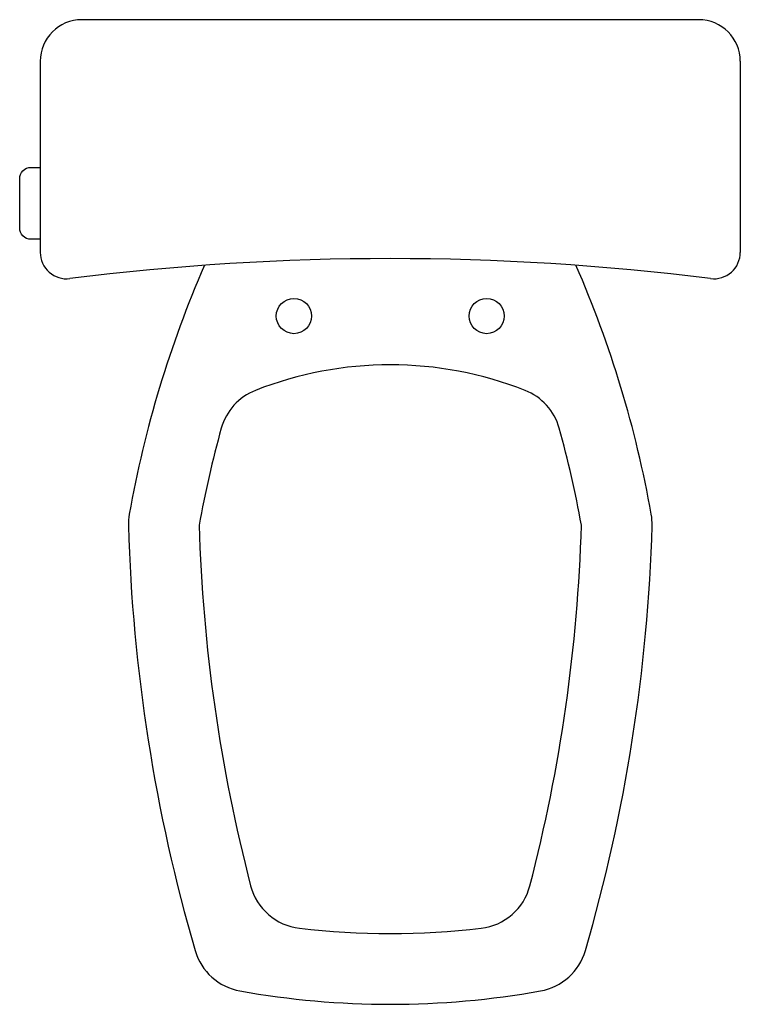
# Model space of a CAD drawing. Extents: x -0.267 to 0.252, y -0.71 to 0.
import ezdxf

# ---------------------------------------------------------------- set-up
doc = ezdxf.new("R2010")
doc.units = 0
doc.header["$MEASUREMENT"] = 0
doc.layers.add('LBA', color=1, linetype='CONTINUOUS')

msp = doc.modelspace()

# ---------------------------------------------------------------- linework, layer by layer
at = {"layer": 'LBA'}
for p, q in [((0.2225, 0), (-0.2225, 0)), ((-0.2525, -0.03), (-0.2525, -0.16779)), ((0.2525, -0.03), (0.2525, -0.16779))]:
    msp.add_line(p, q, dxfattribs=at)
for points in [[(-0.2525, -0.15832), (-0.25916, -0.15832, -0.414214), (-0.2673, -0.15017), (-0.2673, -0.11463, -0.414214), (-0.25916, -0.10648), (-0.2525, -0.10648)], [(-0.13397, -0.17712, 0.059101), (-0.18827, -0.35653, 0.051142), (-0.18889, -0.36494, 0.063717), (-0.14076, -0.67122, 0.28488), (-0.10839, -0.70035, 0.089024), (0.10839, -0.70035, 0.28488), (0.14076, -0.67122, 0.063717), (0.18889, -0.36494, 0.051142), (0.18827, -0.35653, 0.059101), (0.13397, -0.17712)]]:
    msp.add_lwpolyline(points, format="xyb", dxfattribs=at)
for centre in [(-0.0695, -0.21371), (0.0695, -0.21371)]:
    msp.add_circle(centre, 0.0127, dxfattribs=at)
for centre, radius, start, end in [((-0.2225, -0.03), 0.03, 90, 180), ((0.2225, -0.03), 0.03, 0, 90), ((-0.23345, -0.16779), 0.01905, 180, 277.1365), ((0.23345, -0.16779), 0.01905, 262.8635, 0), ((0, -2.03232), 1.86003, 82.8635, 97.1365), ((0, -0.51406), 0.26521, 68.49342, 111.50658), ((-0.08208, -0.30575), 0.04132, 111.50658, 164.33243), ((0.08208, -0.30575), 0.04132, 15.66757, 68.49342), ((0.59514, -0.4957), 0.74467, 164.33243, 169.85056), ((-0.59514, -0.4957), 0.74467, 10.14944, 15.66757), ((1.03204, -0.33003), 1.17042, 181.68629, 194.57296), ((-1.03204, -0.33003), 1.17042, 345.42704, 358.31371), ((-0.06074, -0.61413), 0.04132, 194.57296, 263.30829), ((0.06074, -0.61413), 0.04132, 276.69171, 345.42704), ((0, -0.09641), 0.56259, 263.30829, 276.69171)]:
    msp.add_arc(centre, radius, start, end, dxfattribs=at)

doc.saveas('drawing.dxf')
